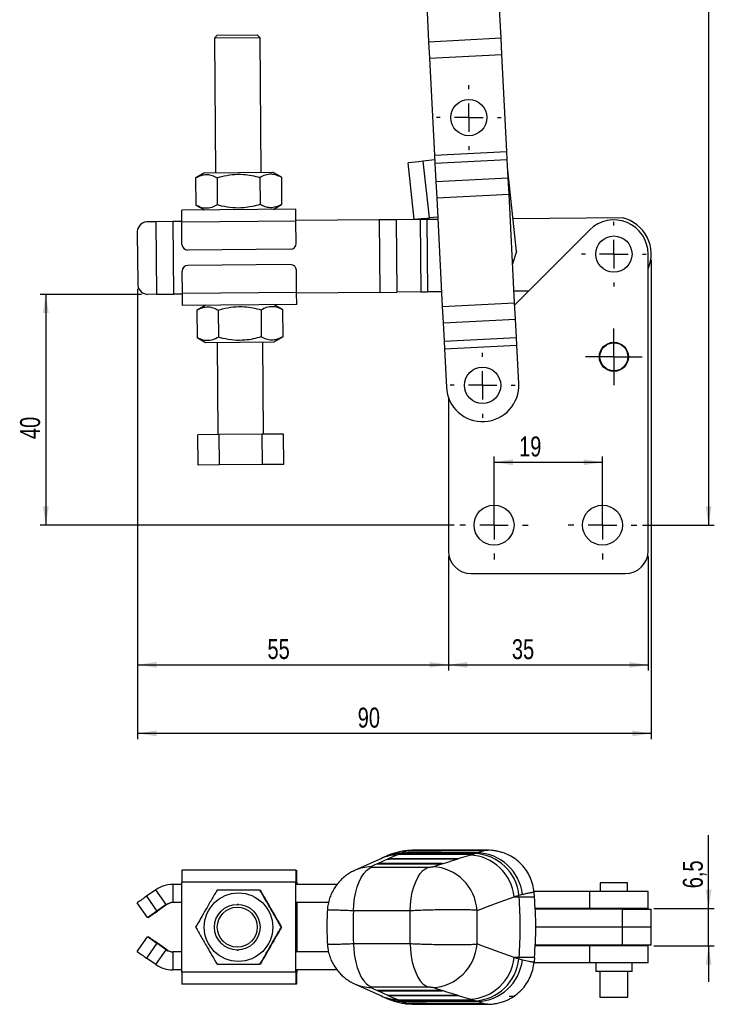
# Model space of a CAD drawing. Extents: x 29 to 353, y 22 to 291.
# Tile 1 of 6: x 82 to 204, y 22 to 194. Entities that reach past the tile are written whole.
import ezdxf

# ---------------------------------------------------------------- set-up
doc = ezdxf.new("R2010")
doc.units = 0
doc.header["$PDSIZE"] = -1
doc.layers.get('0').update_dxf_attribs({"linetype": 'CONTINUOUS'})
doc.styles.add('SLDTEXTSTYLE0', font='TXT', dxfattribs={"width": 0.75})
doc.dimstyles.new('SLDDIMSTYLE0', dxfattribs={"dimtxt": 3.5, "dimasz": 3.302, "dimexe": 0, "dimexo": 0.0625, "dimgap": 0.875, "dimtad": 1, "dimdec": 3, "dimrnd": 1e-09, "dimzin": 12, "dimtxsty": 'SLDTEXTSTYLE0', "dimsah": 1, "dimcen": 0.09, "dimazin": 3, "dimtfac": 1, "dimtdec": 3, "dimtofl": 0, "dimtmove": 0, "dimatfit": 3, "dimtolj": 1, "dimtzin": 12})
doc.dimstyles.new('SLDDIMSTYLE1', dxfattribs={"dimtxt": 3.5, "dimasz": 3.302, "dimexe": 0, "dimexo": 0.0625, "dimgap": 0.875, "dimtad": 1, "dimdec": 0, "dimrnd": 1e-09, "dimzin": 12, "dimtxsty": 'SLDTEXTSTYLE0', "dimsah": 1, "dimcen": 0.09, "dimazin": 3, "dimtfac": 1, "dimtdec": 0, "dimtofl": 0, "dimtmove": 0, "dimatfit": 3, "dimtolj": 1, "dimtzin": 12})
doc.dimstyles.new('SLDDIMSTYLE2', dxfattribs={"dimtxt": 3.5, "dimasz": 3.302, "dimexe": 0, "dimexo": 0.0625, "dimgap": 0.875, "dimtad": 1, "dimdec": 3, "dimrnd": 1e-09, "dimzin": 12, "dimtxsty": 'SLDTEXTSTYLE0', "dimsah": 1, "dimcen": 0.09, "dimazin": 3, "dimtfac": 1, "dimtdec": 3, "dimtmove": 0, "dimatfit": 3, "dimtolj": 1, "dimtzin": 12})

# ---------------------------------------------------------------- blocks, each defined once
blk = doc.blocks.new('_D')
at = {"color": 179, "linetype": 'CONTINUOUS'}
for p, q in [((165.13, 106.71), (165.13, 117.74)), ((184.13, 106.71), (184.13, 117.74)), ((165.13, 116.74), (184.13, 116.74))]:
    blk.add_line(p, q, dxfattribs=at)
for points in [[(165.13, 116.74), (168.43, 116.23), (168.43, 117.24)], [(184.13, 116.74), (180.83, 117.24), (180.83, 116.23)]]:
    blk.add_solid(points, dxfattribs=at)
at = {"color": 179, "linetype": 'CONTINUOUS', "insert": (169.52, 121.25, 0.1), "char_height": 3.5, "attachment_point": 1, "style": 'SLDTEXTSTYLE0'}
blk.add_mtext('19', dxfattribs=at)
blk = doc.blocks.new('_D_1')
at = {"color": 179, "linetype": 'CONTINUOUS'}
for p, q in [((103.36, 146.16), (85.61, 146.16)), ((86.61, 146.16), (86.61, 105.71)), ((158.13, 105.71), (85.61, 105.71))]:
    blk.add_line(p, q, dxfattribs=at)
for points in [[(86.61, 146.16), (86.1, 142.86), (87.12, 142.86)], [(86.61, 105.71), (87.12, 109.01), (86.1, 109.01)]]:
    blk.add_solid(points, dxfattribs=at)
at = {"color": 179, "linetype": 'CONTINUOUS', "insert": (82.1, 120.79, 0.1), "char_height": 3.5, "attachment_point": 1, "rotation": 90, "style": 'SLDTEXTSTYLE0'}
blk.add_mtext('40', dxfattribs=at)
blk = doc.blocks.new('_D_2')
at = {"color": 179, "linetype": 'CONTINUOUS'}
for p, q in [((102.7, 147.15), (102.7, 80.24)), ((157.13, 100.21), (157.13, 80.24)), ((102.7, 81.24), (157.13, 81.24))]:
    blk.add_line(p, q, dxfattribs=at)
for points in [[(102.7, 81.24), (106.01, 80.73), (106.01, 81.74)], [(157.13, 81.24), (153.83, 81.74), (153.83, 80.73)]]:
    blk.add_solid(points, dxfattribs=at)
at = {"color": 179, "linetype": 'CONTINUOUS', "insert": (125.44, 85.75, 0.1), "char_height": 3.5, "attachment_point": 1, "style": 'SLDTEXTSTYLE0'}
blk.add_mtext('55', dxfattribs=at)
blk = doc.blocks.new('_D_3')
at = {"color": 179, "linetype": 'CONTINUOUS'}
for p, q in [((192.66, 152.21), (192.66, 68.21)), ((102.7, 147.15), (102.7, 68.21)), ((192.66, 69.21), (102.7, 69.21))]:
    blk.add_line(p, q, dxfattribs=at)
for points in [[(102.7, 69.21), (106.01, 68.7), (106.01, 69.72)], [(192.66, 69.21), (189.36, 69.72), (189.36, 68.7)]]:
    blk.add_solid(points, dxfattribs=at)
at = {"color": 179, "linetype": 'CONTINUOUS', "insert": (141.25, 73.72, 0.1), "char_height": 3.5, "attachment_point": 1, "style": 'SLDTEXTSTYLE0'}
blk.add_mtext('90', dxfattribs=at)
blk = doc.blocks.new('_D_4')
at = {"color": 179, "linetype": 'CONTINUOUS'}
for p, q in [((157.13, 100.21), (157.13, 80.21)), ((192.13, 100.21), (192.13, 80.21)), ((157.13, 81.21), (192.13, 81.21))]:
    blk.add_line(p, q, dxfattribs=at)
for points in [[(157.13, 81.21), (160.43, 80.7), (160.43, 81.72)], [(192.13, 81.21), (188.83, 81.72), (188.83, 80.7)]]:
    blk.add_solid(points, dxfattribs=at)
at = {"color": 179, "linetype": 'CONTINUOUS', "insert": (168.26, 85.72, 0.1), "char_height": 3.5, "attachment_point": 1, "style": 'SLDTEXTSTYLE0'}
blk.add_mtext('35', dxfattribs=at)
blk = doc.blocks.new('_D_5')
at = {"color": 179, "linetype": 'CONTINUOUS'}
for p, q in [((155.48, 288.62), (203.72, 288.62)), ((202.72, 288.62), (202.72, 105.71)), ((191.13, 105.71), (203.72, 105.71))]:
    blk.add_line(p, q, dxfattribs=at)
for points in [[(202.72, 288.62), (202.21, 285.32), (203.23, 285.32)], [(202.72, 105.71), (203.23, 109.01), (202.21, 109.01)]]:
    blk.add_solid(points, dxfattribs=at)
at = {"color": 179, "linetype": 'CONTINUOUS', "insert": (198.21, 195.52, 0.1), "char_height": 3.5, "attachment_point": 1, "rotation": 90, "style": 'SLDTEXTSTYLE0'}
blk.add_mtext('183', dxfattribs=at)
blk = doc.blocks.new('SW_CENTERMARKSYMBOL_0')
at = {"color": 0, "linetype": 'CONTINUOUS'}
for p, q in [((0, 5), (0, 5.67)), ((0, 0), (0, 2.5)), ((-5, 0), (-5.68, 0)), ((0, 0), (-2.5, 0)), ((0, 0), (0, -2.5)), ((0, 0), (2.5, 0)), ((5, 0), (5.67, 0)), ((0, -5), (0, -5.68)), ((25.41, -18.92), (25.41, -18.25)), ((25.41, -23.92), (25.41, -21.42)), ((20.41, -23.92), (19.74, -23.92)), ((25.41, -23.92), (22.91, -23.92)), ((25.41, -23.92), (25.41, -26.42)), ((25.41, -23.92), (27.91, -23.92)), ((30.41, -23.92), (31.09, -23.92)), ((25.41, -28.92), (25.41, -29.6)), ((25.41, -39.42), (25.41, -36.97)), ((25.41, -41.92), (25.41, -39.42)), ((22.91, -41.92), (20.46, -41.92)), ((25.41, -41.92), (22.91, -41.92)), ((25.41, -41.92), (25.41, -44.42)), ((25.41, -41.92), (27.91, -41.92)), ((27.91, -41.92), (30.36, -41.92)), ((25.41, -44.42), (25.41, -46.87))]:
    blk.add_line(p, q, dxfattribs=at)
blk = doc.blocks.new('SW_CENTERMARKSYMBOL_1')
at = {"color": 0, "linetype": 'CONTINUOUS'}
for p, q in [((0, 5), (0, 5.675)), ((0, 0), (0, 2.5)), ((-5, 0), (-5.675, 0)), ((0, 0), (-2.5, 0)), ((0, 0), (0, -2.5)), ((0, 0), (2.5, 0)), ((5, 0), (5.675, 0)), ((0, -5), (0, -5.675))]:
    blk.add_line(p, q, dxfattribs=at)
blk = doc.blocks.new('SW_CENTERMARKSYMBOL_2')
at = {"color": 0, "linetype": 'CONTINUOUS'}
for p, q in [((0, 5), (0, 6)), ((0, 0), (0, 2.5)), ((-5, 0), (-6, 0)), ((0, 0), (-2.5, 0)), ((0, 0), (0, -2.5)), ((0, 0), (2.5, 0)), ((5, 0), (6, 0)), ((0, -5), (0, -6))]:
    blk.add_line(p, q, dxfattribs=at)
blk = doc.blocks.new('SW_CENTERMARKSYMBOL_3')
at = {"color": 0, "linetype": 'CONTINUOUS'}
for p, q in [((0, 5), (0, 6)), ((0, 0), (0, 2.5)), ((-5, 0), (-6, 0)), ((0, 0), (-2.5, 0)), ((0, 0), (0, -2.5)), ((0, 0), (2.5, 0)), ((5, 0), (6, 0)), ((0, -5), (0, -6))]:
    blk.add_line(p, q, dxfattribs=at)
blk = doc.blocks.new('_D_6')
at = {"color": 179, "linetype": 'CONTINUOUS'}
for p, q in [((202.72, 38.49), (202.72, 51.37)), ((193.13, 38.49), (203.72, 38.49)), ((202.72, 31.99), (202.72, 38.49)), ((193.13, 31.99), (203.72, 31.99)), ((202.72, 31.99), (202.72, 25.64))]:
    blk.add_line(p, q, dxfattribs=at)
for points in [[(202.72, 38.49), (203.23, 41.79), (202.21, 41.79)], [(202.72, 31.99), (202.21, 28.69), (203.23, 28.69)]]:
    blk.add_solid(points, dxfattribs=at)
at = {"color": 179, "linetype": 'CONTINUOUS', "insert": (198.21, 42.06, -75.4), "char_height": 3.5, "attachment_point": 1, "rotation": 90, "style": 'SLDTEXTSTYLE0'}
blk.add_mtext('6,5', dxfattribs=at)

msp = doc.modelspace()

# ---------------------------------------------------------------- linework, layer by layer
at = {"color": 7, "linetype": 'CONTINUOUS'}
for p, q in [((153.23343, 199.10406), (153.678807, 190.435814)), ((166.362076, 191.087484), (165.9167, 199.75573)), ((116.651693, 191.566778), (116.156006, 191.062501)), ((116.651693, 191.566778), (123.651435, 191.62691)), ((124.155711, 191.131224), (123.651435, 191.62691)), ((124.155711, 191.131224), (116.156006, 191.062501)), ((116.156006, 191.062501), (116.358739, 167.463372)), ((124.358444, 167.532095), (124.155711, 191.131224)), ((153.678807, 190.435814), (166.362076, 191.087484)), ((153.678807, 190.435814), (153.82633, 187.564601)), ((166.5096, 188.216271), (166.362076, 191.087484)), ((153.82633, 187.564601), (166.5096, 188.216271)), ((167.384596, 171.186449), (166.5096, 188.216271)), ((153.82633, 187.564601), (154.701327, 170.534779)), ((154.701327, 170.534779), (167.384596, 171.186449)), ((167.455151, 169.81326), (167.384596, 171.186449)), ((151.961887, 169.406917), (150.087852, 169.203899)), ((151.164867, 159.262067), (150.087852, 169.203899)), ((152.732379, 169.490385), (151.961887, 169.406917)), ((154.743792, 169.708285), (152.732379, 169.490385)), ((153.809394, 159.548552), (152.732379, 169.490385)), ((154.701327, 170.534779), (154.771882, 169.161591)), ((154.771882, 169.161591), (167.455151, 169.81326)), ((154.771882, 169.161591), (154.937299, 165.942117)), ((167.620569, 166.593786), (167.455151, 169.81326)), ((114.358813, 167.446191), (112.860782, 166.564058)), ((114.358813, 167.446191), (126.35837, 167.549275)), ((127.871335, 166.693009), (126.35837, 167.549275)), ((169.097435, 153.66085), (167.552165, 167.9251)), ((112.860782, 166.564058), (112.901685, 161.802697)), ((116.61342, 166.596296), (116.654324, 161.834935)), ((124.118697, 166.660771), (124.1596, 161.89941)), ((127.871335, 166.693009), (127.912238, 161.931648)), ((154.937299, 165.942117), (167.620569, 166.593786)), ((154.937299, 165.942117), (155.084823, 163.070904)), ((167.768092, 163.722574), (167.620569, 166.593786)), ((155.084823, 163.070904), (167.768092, 163.722574)), ((155.084823, 163.070904), (156.062444, 144.043717)), ((168.745714, 144.695386), (167.768092, 163.722574)), ((130.41406, 161.083877), (110.414798, 160.912069)), ((110.432838, 158.812147), (110.414798, 160.912069)), ((112.901685, 161.802697), (114.41465, 160.946431)), ((126.414208, 161.049515), (127.912238, 161.931648)), ((130.4321, 158.983954), (130.41406, 161.083877)), ((105.88716, 158.8731), (104.249406, 158.859031)), ((108.855308, 158.898598), (105.88716, 158.8731)), ((105.88716, 158.8731), (105.996257, 146.173569)), ((110.431979, 158.912143), (108.855308, 158.898598)), ((108.855308, 158.898598), (108.964406, 146.199067)), ((130.4321, 158.983954), (110.432838, 158.812147)), ((110.46634, 154.912291), (110.432838, 158.812147)), ((144.990204, 159.209022), (130.431241, 159.08395)), ((130.465602, 155.084098), (130.4321, 158.983954)), ((147.996356, 159.234847), (144.990204, 159.209022)), ((144.990204, 159.209022), (145.099301, 146.509491)), ((152.18589, 159.270838), (147.996356, 159.234847)), ((147.996356, 159.234847), (148.105454, 146.535315)), ((153.038902, 159.465084), (151.164867, 159.262067)), ((153.347688, 159.280818), (152.18589, 159.270838)), ((152.18589, 159.270838), (152.294988, 146.571306)), ((153.038902, 159.465084), (153.809394, 159.548552)), ((155.278706, 159.297407), (153.347688, 159.280818)), ((153.347688, 159.280818), (153.456786, 146.581287)), ((155.25774, 159.705454), (153.809394, 159.548552)), ((187.609131, 159.575148), (168.474537, 159.410768)), ((181.890107, 157.456121), (168.764082, 144.337899)), ((102.628343, 156.845031), (102.703079, 148.145352)), ((129.474229, 154.075545), (111.474894, 153.920918)), ((169.097435, 153.66085), (168.396881, 151.484617)), ((192.131486, 101.212219), (192.131486, 153.212219)), ((110.540217, 146.312608), (110.506715, 150.212464)), ((129.497423, 151.375644), (111.498088, 151.221018)), ((130.539479, 146.484415), (130.505977, 150.384271)), ((171.160986, 146.733378), (168.642113, 146.711739)), ((105.996257, 146.173569), (104.358503, 146.159499)), ((105.996257, 146.173569), (108.964406, 146.199067)), ((110.541076, 146.212612), (108.964406, 146.199067)), ((130.539479, 146.484415), (110.540217, 146.312608)), ((110.558257, 144.212686), (110.540217, 146.312608)), ((130.557519, 144.384493), (130.539479, 146.484415)), ((145.099301, 146.509491), (130.540338, 146.384419)), ((145.099301, 146.509491), (148.105454, 146.535315)), ((152.294988, 146.571306), (148.105454, 146.535315)), ((152.294988, 146.571306), (153.456786, 146.581287)), ((155.930971, 146.602542), (153.456786, 146.581287)), ((130.557519, 144.384493), (110.558257, 144.212686)), ((114.558109, 144.247047), (113.060079, 143.364914)), ((113.060079, 143.364914), (113.100982, 138.603553)), ((116.812717, 143.397152), (116.85362, 138.635791)), ((124.317993, 143.461627), (124.358897, 138.700266)), ((128.070632, 143.493865), (126.557667, 144.350131)), ((128.070632, 143.493865), (128.111535, 138.732504)), ((156.062444, 144.043717), (168.745714, 144.695386)), ((156.062444, 144.043717), (156.209968, 141.172504)), ((168.893237, 141.824173), (168.745714, 144.695386)), ((156.209968, 141.172504), (168.893237, 141.824173)), ((169.058655, 138.6047), (168.893237, 141.824173)), ((156.209968, 141.172504), (156.375385, 137.95303)), ((113.100982, 138.603553), (114.613947, 137.747287)), ((126.613504, 137.850371), (128.111535, 138.732504)), ((156.375385, 137.95303), (169.058655, 138.6047)), ((169.12921, 137.231511), (169.058655, 138.6047)), ((114.613947, 137.747287), (126.613504, 137.850371)), ((116.613873, 137.764468), (116.753037, 121.565065)), ((124.752742, 121.633788), (124.613578, 137.833191)), ((156.375385, 137.95303), (156.44594, 136.579842)), ((156.44594, 136.579842), (169.12921, 137.231511)), ((156.44594, 136.579842), (156.789851, 129.886385)), ((169.473121, 130.538054), (169.12921, 137.231511)), ((157.131486, 128.133157), (157.131486, 101.212219)), ((117.000251, 121.567189), (113.247613, 121.534951)), ((113.293142, 116.235147), (113.247613, 121.534951)), ((124.505528, 121.631665), (117.000251, 121.567189)), ((117.04578, 116.267385), (117.000251, 121.567189)), ((128.258166, 121.663902), (124.505528, 121.631665)), ((124.551057, 116.33186), (124.505528, 121.631665)), ((128.303695, 116.364098), (128.258166, 121.663902)), ((117.04578, 116.267385), (113.293142, 116.235147)), ((124.551057, 116.33186), (117.04578, 116.267385)), ((128.303695, 116.364098), (124.551057, 116.33186)), ((161.131486, 97.212219), (188.131486, 97.212219)), ((163.629586, 48.715484), (150.342305, 48.680304)), ((150.342651, 48.668219), (150.342305, 48.680304)), ((163.99823, 48.761083), (150.766578, 48.71394)), ((163.409794, 48.667822), (163.413616, 48.667828)), ((163.413616, 48.667828), (163.635878, 48.715496)), ((163.635878, 48.715496), (163.629586, 48.715484)), ((163.998234, 48.758445), (164.048635, 48.756816)), ((145.409219, 47.30237), (140.815448, 45.222808)), ((145.879992, 47.515177), (145.289053, 47.249686)), ((145.289053, 47.249686), (145.408478, 47.302053)), ((146.542069, 47.130857), (146.813874, 47.257448)), ((158.411492, 47.135812), (146.542069, 47.130857)), ((146.813874, 47.257448), (158.82269, 47.262461)), ((148.686581, 48.15184), (148.095642, 47.886349)), ((148.348928, 47.972389), (148.620729, 48.098979)), ((161.145006, 47.977731), (148.348928, 47.972389)), ((148.620729, 48.098979), (161.556205, 48.10438)), ((158.82269, 47.262461), (158.411492, 47.135812)), ((160.904982, 47.886349), (161.753023, 48.153916)), ((161.556205, 48.10438), (161.145006, 47.977731)), ((168.518797, 47.392777), (168.745714, 47.392777)), ((130.4321, 45.242777), (110.432838, 45.242777)), ((130.4321, 45.242777), (130.4321, 43.242778)), ((130.4321, 45.242777), (130.465601, 45.242777)), ((130.465601, 43.242778), (130.465601, 45.242777)), ((130.465601, 45.242777), (130.505976, 45.242777)), ((130.505976, 45.242777), (130.505976, 43.242778)), ((130.505976, 45.242777), (130.539481, 45.242777)), ((130.539481, 43.242778), (130.539481, 45.242777)), ((140.676335, 45.160615), (140.814349, 45.22233)), ((143.78899, 45.768321), (153.69618, 45.768321)), ((144.735214, 46.289325), (145.007018, 46.415915)), ((155.677975, 46.293894), (144.735214, 46.289325)), ((145.007018, 46.415915), (156.089176, 46.420542)), ((156.089176, 46.420542), (155.677975, 46.293894)), ((130.414062, 43.142777), (110.4148, 43.142777)), ((110.4148, 27.342778), (110.4148, 43.142777)), ((130.431239, 43.142777), (130.414062, 43.142777)), ((130.414062, 27.342778), (130.414062, 43.142777)), ((130.431239, 27.342778), (130.431239, 43.142777)), ((130.4321, 43.242778), (130.465601, 43.242778)), ((130.505976, 43.242778), (130.465601, 43.242778)), ((130.505976, 43.242778), (130.539481, 43.242778)), ((130.557519, 43.142777), (130.540338, 43.142777)), ((130.540338, 43.142777), (130.540338, 42.742777)), ((130.557519, 43.142777), (130.557519, 42.742777)), ((105.887156, 41.806889), (104.249407, 40.660079)), ((107.708198, 39.206081), (105.887156, 41.806889)), ((108.855311, 42.742777), (108.855311, 39.567777)), ((110.4148, 42.742777), (108.855311, 42.742777)), ((137.630955, 42.742777), (130.431239, 42.742777)), ((181.890107, 41.492777), (172.127713, 41.492777)), ((181.890107, 38.492777), (181.890107, 41.492777)), ((192.131486, 41.492777), (181.890107, 41.492777)), ((183.750236, 42.992777), (183.750236, 41.492777)), ((186.646833, 42.992777), (183.750236, 42.992777)), ((188.512736, 42.992777), (186.646833, 42.992777)), ((188.512736, 41.492777), (188.512736, 42.992777)), ((192.131486, 38.492777), (192.131486, 41.492777)), ((104.249407, 40.660079), (106.070441, 38.059271)), ((169.502907, 40.818129), (168.654865, 40.550562)), ((168.654865, 40.550562), (169.523826, 40.550562)), ((170.094582, 40.951809), (169.502907, 40.818129)), ((169.523826, 40.550562), (169.502907, 40.818129)), ((169.523826, 40.550562), (172.222654, 40.550562)), ((172.153155, 41.344945), (172.153332, 41.342919)), ((172.222654, 40.550562), (172.153332, 41.342919)), ((104.449381, 36.912118), (102.62834, 39.512926)), ((107.708198, 39.206081), (106.070441, 38.059271)), ((107.817296, 39.206081), (106.17954, 38.059271)), ((107.817296, 39.206081), (107.708198, 39.206081)), ((110.4148, 39.567777), (108.855311, 39.567777)), ((120.35859, 39.242777), (120.15586, 39.242777)), ((136.138127, 39.567777), (130.431239, 39.567777)), ((130.540338, 39.567777), (130.540338, 30.917777)), ((130.557519, 39.567777), (130.557519, 30.917777)), ((150.416695, 38.106684), (140.509505, 38.106684)), ((181.890107, 38.492777), (172.312158, 38.492777)), ((187.609131, 38.417777), (172.315419, 38.417777)), ((176.118987, 38.467777), (176.068986, 38.417777)), ((176.118987, 38.467777), (180.631486, 38.467777)), ((180.631486, 38.467777), (183.681487, 38.467777)), ((192.131486, 38.492777), (181.890107, 38.492777)), ((183.681487, 38.492777), (183.681487, 38.417777)), ((183.750236, 38.492777), (183.750236, 38.417777)), ((187.609131, 35.242777), (187.609131, 38.417777)), ((187.609131, 38.417777), (192.663736, 38.417777)), ((188.512736, 38.417777), (188.512736, 38.492777)), ((188.581486, 38.417777), (188.581486, 38.492777)), ((192.663736, 35.242777), (192.663736, 38.417777)), ((104.524117, 36.912118), (104.449381, 36.912118)), ((127.871339, 35.242777), (127.912235, 35.242777)), ((187.609131, 35.242777), (172.453514, 35.242777)), ((192.663736, 35.242777), (187.609131, 35.242777)), ((187.609131, 32.067777), (187.609131, 35.242777)), ((192.663736, 32.067777), (192.663736, 35.242777)), ((102.62834, 30.972628), (104.449381, 33.573436)), ((104.449381, 33.573436), (104.524117, 33.573436)), ((106.070441, 32.426283), (104.249407, 29.825475)), ((105.887156, 28.678665), (107.708198, 31.279473)), ((107.708198, 31.279473), (106.070441, 32.426283)), ((107.817296, 31.279473), (106.17954, 32.426283)), ((107.708198, 31.279473), (107.817296, 31.279473)), ((120.15586, 31.242777), (120.35859, 31.242777)), ((140.509505, 32.378871), (150.416695, 32.378871)), ((181.890107, 31.992777), (172.312843, 31.992777)), ((187.609131, 32.067777), (172.316131, 32.067777)), ((181.890107, 28.992777), (181.890107, 31.992777)), ((192.131486, 31.992777), (181.890107, 31.992777)), ((183.649061, 32.067777), (183.681487, 31.992777)), ((183.750236, 32.067777), (183.750236, 31.992777)), ((192.663736, 32.067777), (187.609131, 32.067777)), ((188.512736, 31.992777), (188.512736, 32.067777)), ((188.581486, 31.992777), (188.613912, 32.067777)), ((192.131486, 28.992777), (192.131486, 31.992777)), ((105.887156, 28.678665), (104.249407, 29.825475)), ((108.855311, 30.917777), (108.855311, 27.742777)), ((110.4148, 30.917777), (108.855311, 30.917777)), ((136.140541, 30.917777), (130.431239, 30.917777)), ((169.523826, 29.934992), (168.654865, 29.934992)), ((168.654865, 29.934992), (169.502907, 29.667426)), ((169.523826, 29.934992), (169.502907, 29.667426)), ((169.502907, 29.667426), (170.094582, 29.533745)), ((172.222654, 29.934992), (169.523826, 29.934992)), ((172.222654, 29.934992), (172.153332, 29.142635)), ((110.4148, 27.742777), (108.855311, 27.742777)), ((137.642049, 27.742777), (130.431239, 27.742777)), ((130.540338, 27.742777), (130.540338, 27.342778)), ((130.557519, 27.742777), (130.557519, 27.342778)), ((181.890107, 28.992777), (172.127346, 28.992777)), ((172.153332, 29.142635), (172.153155, 29.14061)), ((192.131486, 28.992777), (181.890107, 28.992777)), ((182.956486, 28.992777), (182.956486, 27.492777)), ((189.306486, 27.492777), (189.306486, 28.992777)), ((130.414062, 27.342778), (110.4148, 27.342778)), ((130.414062, 27.342778), (130.431239, 27.342778)), ((130.4321, 27.242777), (130.4321, 25.242777)), ((130.465601, 27.242777), (130.4321, 27.242777)), ((130.465601, 25.242777), (130.465601, 27.242777)), ((130.465601, 27.242777), (130.505976, 27.242777)), ((130.505976, 27.242777), (130.505976, 25.242777)), ((130.539481, 27.242777), (130.505976, 27.242777)), ((130.539481, 25.242777), (130.539481, 27.242777)), ((130.540338, 27.342778), (130.557519, 27.342778)), ((186.818615, 27.492777), (182.956486, 27.492777)), ((183.681487, 27.492777), (183.681487, 22.992778)), ((189.306486, 27.492777), (186.818615, 27.492777)), ((188.581486, 22.992778), (188.581486, 27.492777)), ((130.4321, 25.242777), (110.432838, 25.242777)), ((130.465601, 25.242777), (130.4321, 25.242777)), ((130.505976, 25.242777), (130.465601, 25.242777)), ((130.539481, 25.242777), (130.505976, 25.242777)), ((140.678391, 25.323993), (140.814349, 25.263225)), ((140.815448, 25.262746), (145.409219, 23.183185)), ((153.69618, 24.717233), (143.78899, 24.717233)), ((144.735214, 24.19623), (155.677975, 24.191661)), ((145.007018, 24.06964), (144.735214, 24.19623)), ((155.677975, 24.191661), (156.089176, 24.065012)), ((156.089176, 24.065012), (145.007018, 24.06964)), ((145.289053, 23.235869), (145.879992, 22.970377)), ((145.289053, 23.235869), (145.408478, 23.183501)), ((146.542069, 23.354698), (158.411492, 23.349742)), ((146.813874, 23.228107), (146.542069, 23.354698)), ((158.82269, 23.223094), (146.813874, 23.228107)), ((148.095642, 22.599205), (148.686581, 22.333714)), ((148.348928, 22.513165), (161.145006, 22.507823)), ((148.620729, 22.386575), (148.348928, 22.513165)), ((158.411492, 23.349742), (158.82269, 23.223094)), ((161.753023, 22.331638), (160.904982, 22.599205)), ((161.145006, 22.507823), (161.556205, 22.381174)), ((168.745714, 23.092777), (167.768091, 23.092777)), ((183.681487, 22.992778), (188.581486, 22.992778)), ((161.556205, 22.381174), (148.620729, 22.386575)), ((150.342305, 21.80525), (150.342651, 21.817336)), ((150.342305, 21.805251), (163.629586, 21.77007)), ((163.413616, 21.817726), (163.409794, 21.817732)), ((163.635878, 21.770058), (163.413616, 21.817726)), ((163.629586, 21.77007), (163.635878, 21.770058))]:
    msp.add_line(p, q, dxfattribs=at)
at = {"color": 8, "linetype": 'CONTINUOUS'}
for p, q in [((158.69524, 47.223206), (146.817361, 47.218247)), ((161.428754, 48.065126), (148.624216, 48.059779)), ((168.745714, 47.251505), (168.745714, 47.392777)), ((155.961723, 46.381287), (145.010502, 46.376714)), ((130.540338, 43.142777), (130.431239, 43.142777)), ((130.540338, 27.342778), (130.431239, 27.342778)), ((145.010502, 24.10884), (155.961723, 24.104267)), ((146.817361, 23.267307), (158.69524, 23.262348)), ((168.745714, 23.092777), (168.745714, 23.237076)), ((148.624216, 22.425775), (161.428754, 22.420429))]:
    msp.add_line(p, q, dxfattribs=at)
at = {"color": 7, "linetype": 'CONTINUOUS', "flags": 128}
for points in [[(140.509505, 38.106684), (140.570697, 39.223908), (140.703645, 40.312366), (140.905798, 41.35117), (141.173274, 42.320387), (141.500947, 43.201418), (141.882524, 43.977355), (142.310683, 44.633311), (142.777209, 45.156697), (143.273149, 45.537469), (143.78899, 45.768321)], [(150.416695, 38.106684), (150.477887, 39.223908), (150.610835, 40.312366), (150.812988, 41.35117), (151.080464, 42.320387), (151.408136, 43.201418), (151.789714, 43.977355), (152.217873, 44.633311), (152.684398, 45.156697), (153.180339, 45.537469), (153.69618, 45.768321)], [(140.509505, 32.378871), (140.570697, 31.261647), (140.703645, 30.173189), (140.905798, 29.134385), (141.173274, 28.165168), (141.500947, 27.284137), (141.882524, 26.508199), (142.310683, 25.852243), (142.777209, 25.328858), (143.273149, 24.948086), (143.78899, 24.717233)], [(150.416695, 32.378871), (150.477887, 31.261647), (150.610835, 30.173189), (150.812988, 29.134385), (151.080464, 28.165168), (151.408136, 27.284137), (151.789714, 26.508199), (152.217873, 25.852243), (152.684398, 25.328858), (153.180339, 24.948086), (153.69618, 24.717233)]]:
    msp.add_lwpolyline(points, dxfattribs=at)
at = {"color": 7, "linetype": 'CONTINUOUS'}
for centre, radius in [((160.720649, 177.133693), 3.175), ((186.131486, 153.212219), 3.175), ((186.131486, 135.212219), 2.55), ((186.131486, 135.212219), 2.45), ((163.131486, 130.212219), 3.175), ((165.131486, 105.712219), 3.5), ((184.131486, 105.712219), 3.5), ((120.358737, 35.242767), 5.999928), ((120.155877, 35.242875), 3.999902), ((120.151548, 35.242871), 3.499906)]:
    msp.add_circle(centre, radius, dxfattribs=at)
for centre, radius, start, end in [((104.465977, 157.025318), 1.846457, 96.73574427, 185.60327168), ((186.131486, 153.212219), 6, 0, 134.98296377), ((186.131486, 153.212219), 6.53225, 336.7106158, 76.92610017), ((111.466303, 154.920881), 1, 180.49219789, 270.49219789), ((129.465639, 155.075508), 1, 270.49219789, 0.49219789), ((111.506678, 150.221054), 1, 90.49219789, 180.49219789), ((129.506014, 150.375681), 1, 0.49219789, 90.49219789), ((104.54354, 147.996662), 1.846457, 175.38112409, 264.2486515), ((163.131486, 130.212219), 6.35, 182.94128481, 2.94128481), ((161.131486, 101.212219), 4, 180, 270), ((188.131486, 101.212219), 4, 270, 0), ((160.540907, 39.740152), 8.154329, 5.70370293, 87.44100487), ((161.388949, 40.007719), 8.154329, 5.70369895, 87.44100522), ((161.945468, 40.096324), 8.193895, 5.99290207, 88.55044438), ((168.666005, 47.282032), 0.136448, 1.51274592, 54.25561526), ((171.529098, 43.667916), 61.116554, 178.5234298, 180.49231543), ((191.534653, 43.667862), 61.122847, 178.52353117, 180.49221407), ((69.415774, 43.66768), 61.143998, 359.50812648, 1.47612829), ((153.988329, 37.667486), 8.182585, 3.66050344, 87.21978149), ((133.35194, 43.167647), 2.920807, 178.52604899, 180.48787429), ((127.636152, 43.167898), 2.904295, 359.50441419, 1.477394), ((108.855324, 37.568062), 5.174715, 90.00014488, 125.00098898), ((160.544735, -40.611076), 98.864375, 124.70977333, 125.86070259), ((101.613804, 35.242777), 68.117133, 355.53090026, 4.46909974), ((162.377039, -43.227426), 98.883568, 124.71001369, 125.86071605), ((46.059375, 123.048862), 104.104105, 304.1664391, 305.27492711), ((108.85531, 37.567906), 1.999871, 89.99995312, 125.00116563), ((108.964408, 37.567906), 1.999871, 90.00016657, 125.00116563), ((162.377039, 113.71298), 98.883568, 234.13928395, 235.28998631), ((46.059375, -52.563307), 104.104105, 54.72507289, 55.8335609), ((108.85531, 32.917648), 1.999871, 234.99883437, 270.00004688), ((108.964408, 32.917648), 1.999871, 234.99883437, 269.99983343), ((153.912372, 32.895201), 8.263627, 273.28031084, 355.83940424), ((160.544735, 111.09663), 98.864375, 234.13929741, 235.29022667), ((160.46865, 30.821738), 8.234102, 273.0375726, 353.81771959), ((161.316692, 30.554171), 8.234102, 273.03757201, 353.81772382), ((161.891254, 30.447923), 8.254108, 271.81545238, 353.64120117), ((108.855324, 32.917493), 5.174715, 234.99901102, 269.99985512), ((171.529098, 26.817639), 61.116554, 179.50768457, 181.4765702), ((191.534653, 26.817693), 61.122847, 179.50778593, 181.47646883), ((133.35194, 27.317907), 2.920807, 179.51212571, 181.47395101), ((69.415774, 26.817874), 61.143998, 358.52387171, 0.49187352), ((127.636152, 27.317657), 2.904295, 358.522606, 0.49558581), ((168.474969, 23.315661), 0.350684, 320.53796979, 358.63511064)]:
    msp.add_arc(centre, radius, start, end, dxfattribs=at)
at = {"color": 8, "linetype": 'CONTINUOUS'}
for centre, radius, start, end in [((148.273983, 40.59491), 7.29362, 91.40112108, 113.13371742), ((148.864651, 40.862413), 7.291602, 91.39937421, 114.16264818), ((149.072435, 40.899713), 7.34397, 91.48421463, 114.89113911), ((143.729423, 38.50687), 7.320864, 91.44484082, 113.46489463), ((143.729423, 31.978684), 7.320864, 246.53510537, 268.55515918), ((148.273983, 29.890645), 7.29362, 246.86628258, 268.59887892), ((148.864651, 29.623141), 7.291602, 245.83735182, 268.60062579), ((149.07243, 29.585814), 7.343941, 245.1087969, 268.5158145)]:
    msp.add_arc(centre, radius, start, end, dxfattribs=at)
at = {"color": 7, "linetype": 'CONTINUOUS'}
for centre, major_axis, ratio, start_param, end_param in [((185.538092, 43.286269), (122.669914, 49.777489), 0.1430500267, 1.8224545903, 1.8615945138), ((147.087985, 47.260458), (-0.034069, 0.305895), 0.8897182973, 1.4818222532, 1.609782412), ((146.997642, 47.218381), (-0.066956, 0.30205), 0.5735524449, 1.444776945, 1.7354808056), ((148.894842, 48.10199), (-0.034069, 0.305895), 0.8897182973, 1.4818222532, 1.609782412), ((148.804499, 48.059914), (-0.066956, 0.30205), 0.5735524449, 1.444776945, 1.7354808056), ((92.744317, 46.698119), (58.695447, 3.860137), 0.1216241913, 5.9675878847, 5.9787937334), ((99.508149, 43.286269), (177.559302, 51.204595), 0.0720837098, 5.0057422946, 5.0445970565), ((146.197541, 48.071697), (17.302611, 1.137915), 0.1216241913, 5.8218629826, 5.8778570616), ((145.281128, 46.418926), (-0.034069, 0.305895), 0.8897182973, 1.4818222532, 1.609782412), ((145.190785, 46.376849), (-0.066956, 0.30205), 0.5735524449, 1.444776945, 1.7354808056), ((100.029216, 35.242777), (179.558817, 58.616834), 0.0919976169, 5.0354897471, 5.0743445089), ((207.038551, 35.242777), (66.602731, 0), 0.9143769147, 3.0945489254, 3.1886363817), ((131.75344, 35.242777), (0, 60.9), 0.3067968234, 4.6653452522, 4.7594327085), ((131.75344, 35.242777), (0, 60.9), 0.4997773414, 4.6639772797, 4.7608006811), ((100.029216, 35.242777), (179.558817, -58.616834), 0.0919976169, 1.2088407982, 1.2476955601), ((185.538092, 27.199286), (122.669914, -49.777489), 0.1430500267, 4.4215907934, 4.4607307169), ((145.190785, 24.108705), (0.066956, 0.30205), 0.5735524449, 1.406111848, 1.6968157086), ((99.508149, 27.199286), (177.559302, -51.204595), 0.0720837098, 1.2385882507, 1.2774430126), ((145.281128, 24.066629), (0.034069, 0.305895), 0.8897182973, 1.5318102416, 1.6597704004), ((147.087985, 23.225096), (0.034069, 0.305895), 0.8897182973, 1.5318102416, 1.6597704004), ((146.997642, 23.267173), (0.066956, 0.30205), 0.5735524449, 1.406111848, 1.6968157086), ((148.804499, 22.425641), (0.066956, 0.30205), 0.5735524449, 1.406111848, 1.6968157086), ((148.894842, 22.383564), (0.034069, 0.305895), 0.8897182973, 1.5318102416, 1.6597704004), ((92.744317, 23.787435), (58.695447, -3.860137), 0.1216241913, 0.3043915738, 0.3155974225), ((146.197541, 22.413857), (17.302611, -1.137915), 0.1216241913, 0.4053282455, 0.4613223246)]:
    msp.add_ellipse(centre, major_axis=major_axis, ratio=ratio, start_param=start_param, end_param=end_param, dxfattribs=at)
for points, knots in [([(112.860782, 166.564058), (113.185041, 166.734531), (113.84059, 167.079174), (114.815128, 167.211572), (115.749311, 167.037563), (116.323629, 166.744281), (116.61342, 166.596296)], [0, 0, 0, 0, 0.2646022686, 0.5349422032, 0.7653402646, 1, 1, 1, 1]), ([(116.61342, 166.596296), (116.865566, 166.668063), (117.733792, 166.915182), (119.272499, 167.201302), (121.064408, 167.235192), (122.691346, 167.026178), (123.6411, 166.783038), (124.118697, 166.660771)], [0, 0, 0, 0, 0.10328107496, 0.35563243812, 0.61404116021, 0.80591556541, 1, 1, 1, 1]), ([(124.118697, 166.660771), (124.442956, 166.831244), (125.098505, 167.175887), (126.073042, 167.308285), (127.007226, 167.134276), (127.581544, 166.840994), (127.871335, 166.693009)], [0, 0, 0, 0, 0.2646022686, 0.5349422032, 0.7653402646, 1, 1, 1, 1]), ([(116.654324, 161.834935), (116.330065, 161.664462), (115.674516, 161.319819), (114.699978, 161.187421), (113.765795, 161.36143), (113.191476, 161.654712), (112.901685, 161.802697)], [0, 0, 0, 0, 0.26460226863, 0.53494220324, 0.76534026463, 1, 1, 1, 1]), ([(124.1596, 161.89941), (123.689196, 161.770228), (122.743841, 161.510614), (121.136979, 161.275026), (119.340067, 161.273996), (117.795778, 161.531148), (116.907662, 161.767511), (116.654324, 161.834935)], [0, 0, 0, 0, 0.1920504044, 0.3859563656, 0.6379333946, 0.8967193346, 1, 1, 1, 1]), ([(127.912238, 161.931648), (127.58798, 161.761175), (126.932431, 161.416532), (125.957893, 161.284135), (125.02371, 161.458143), (124.449391, 161.751425), (124.1596, 161.89941)], [0, 0, 0, 0, 0.2646022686, 0.5349422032, 0.7653402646, 1, 1, 1, 1]), ([(113.060079, 143.364914), (113.384337, 143.535387), (114.039886, 143.88003), (115.014424, 144.012428), (115.948607, 143.838419), (116.522926, 143.545137), (116.812717, 143.397152)], [0, 0, 0, 0, 0.2646022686, 0.5349422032, 0.7653402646, 1, 1, 1, 1]), ([(116.812717, 143.397152), (117.064863, 143.468919), (117.933089, 143.716038), (119.471795, 144.002158), (121.263705, 144.036048), (122.890643, 143.827034), (123.840397, 143.583894), (124.317993, 143.461627)], [0, 0, 0, 0, 0.10328107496, 0.35563243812, 0.61404116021, 0.80591556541, 1, 1, 1, 1]), ([(124.317993, 143.461627), (124.642252, 143.6321), (125.297801, 143.976743), (126.272339, 144.109141), (127.206522, 143.935132), (127.780841, 143.64185), (128.070632, 143.493865)], [0, 0, 0, 0, 0.2646022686, 0.5349422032, 0.7653402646, 1, 1, 1, 1]), ([(116.85362, 138.635791), (116.529361, 138.465318), (115.873812, 138.120675), (114.899275, 137.988277), (113.965091, 138.162286), (113.390773, 138.455568), (113.100982, 138.603553)], [0, 0, 0, 0, 0.2646022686, 0.5349422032, 0.7653402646, 1, 1, 1, 1]), ([(124.358897, 138.700266), (123.888492, 138.571084), (122.943138, 138.31147), (121.336275, 138.075883), (119.539363, 138.074852), (117.995075, 138.332004), (117.106958, 138.568367), (116.85362, 138.635791)], [0, 0, 0, 0, 0.1920504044, 0.3859563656, 0.6379333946, 0.8967193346, 1, 1, 1, 1]), ([(128.111535, 138.732504), (127.787276, 138.562031), (127.131727, 138.217388), (126.157189, 138.084991), (125.223006, 138.258999), (124.648688, 138.552281), (124.358897, 138.700266)], [0, 0, 0, 0, 0.2646022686, 0.5349422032, 0.7653402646, 1, 1, 1, 1]), ([(150.761214, 48.711378), (150.480446, 48.703828), (149.88258, 48.68775), (149.006347, 48.559917), (148.128678, 48.363532), (147.258513, 48.091007), (146.540359, 47.819065), (146.121515, 47.617173), (145.976842, 47.547437)], [0, 0, 0, 0, 0.1478221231, 0.3147730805, 0.4934014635, 0.6793380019, 0.889240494, 1, 1, 1, 1]), ([(150.342305, 48.680304), (150.292148, 48.672564), (150.213264, 48.660392), (150.134434, 48.644056), (150.105726, 48.638106)], [0, 0, 0, 0, 0.6358357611, 1, 1, 1, 1]), ([(150.105726, 48.638106), (150.257826, 48.638484), (151.12835, 48.640644), (154.872567, 48.649705), (159.155151, 48.659195), (162.71932, 48.666422), (163.409794, 48.667822)], [0, 0, 0, 0, 0.0342977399, 0.1962985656, 0.8443017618, 1, 1, 1, 1]), ([(162.152747, 48.287596), (162.395922, 48.369404), (162.884063, 48.533622), (163.234123, 48.622979), (163.409794, 48.667822)], [0, 0, 0, 0, 0.4981667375, 1, 1, 1, 1]), ([(166.669853, 48.282149), (166.481821, 48.345228), (166.053084, 48.489057), (165.378048, 48.625057), (164.686288, 48.712999), (164.251368, 48.722349), (164.04748, 48.726733)], [0, 0, 0, 0, 0.2203515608, 0.5024305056, 0.7667426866, 1, 1, 1, 1]), ([(145.98107, 47.561345), (145.973092, 47.557645), (145.941178, 47.542844), (145.906215, 47.527035), (145.879992, 47.515177)], [0, 0, 0, 0, 0.2499880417, 1, 1, 1, 1]), ([(162.152747, 48.287596), (159.021846, 48.277246), (154.601073, 48.262632), (150.173942, 48.246055), (148.882214, 48.241218)], [0, 0, 0, 0, 0.70822474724, 1, 1, 1, 1]), ([(172.153155, 41.344945), (172.092325, 41.791295), (171.968902, 42.696941), (171.500749, 43.986062), (170.832698, 45.192456), (169.975623, 46.260374), (168.941329, 47.172018), (167.839787, 47.877658), (167.042782, 48.173737), (166.680228, 48.308422)], [0, 0, 0, 0, 0.1439725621, 0.2921205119, 0.4360929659, 0.5842404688, 0.728216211, 0.8763668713, 1, 1, 1, 1]), ([(140.678771, 45.151392), (140.574336, 45.105819), (140.220963, 44.951616), (139.638024, 44.603441), (138.93282, 44.099495), (138.259473, 43.490158), (137.641113, 42.789993), (137.09763, 42.007809), (136.645073, 41.156629), (136.290325, 40.250171), (136.05848, 39.302568), (135.941371, 38.620641), (135.942119, 38.259159), (135.942191, 38.22425)], [0, 0, 0, 0, 0.03878569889, 0.13123774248, 0.23019951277, 0.3333199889, 0.43931336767, 0.54722419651, 0.65641717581, 0.76647329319, 0.87711051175, 0.98813205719, 1, 1, 1, 1]), ([(143.544831, 45.825407), (143.533276, 45.817969), (143.509906, 45.802927), (143.541526, 45.787009), (143.607068, 45.775271), (143.68835, 45.769206), (143.762677, 45.768553), (143.78899, 45.768321)], [0, 0, 0, 0, 0.2399770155, 0.4853614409, 0.6288414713, 0.8686004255, 1, 1, 1, 1]), ([(153.69618, 45.768321), (153.720052, 45.768494), (153.794787, 45.769035), (153.935023, 45.775505), (154.084799, 45.788397), (154.221478, 45.805439), (154.321795, 45.822762), (154.367963, 45.835629), (154.385224, 45.84044)], [0, 0, 0, 0, 0.09761401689, 0.30559684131, 0.51351958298, 0.6526460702, 0.87013142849, 1, 1, 1, 1]), ([(116.613422, 41.742777), (116.286281, 41.178629), (115.624905, 40.038101), (114.648244, 38.34824), (113.717182, 36.732838), (113.147986, 35.742489), (112.860781, 35.242777)], [0, 0, 0, 0, 0.2646024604, 0.5349419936, 0.7653401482, 1, 1, 1, 1]), ([(124.118697, 41.742777), (123.646142, 41.742777), (122.696467, 41.742777), (121.085796, 41.742777), (119.289132, 41.742777), (117.749488, 41.742777), (116.865564, 41.742777), (116.613422, 41.742777)], [0, 0, 0, 0, 0.1920505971, 0.3859560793, 0.6379333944, 0.8967193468, 1, 1, 1, 1]), ([(127.871339, 35.242777), (127.544198, 35.806926), (126.882823, 36.947457), (125.90615, 38.63731), (124.9751, 40.252718), (124.405904, 41.243065), (124.118697, 41.742777)], [0, 0, 0, 0, 0.264602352, 0.53494247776, 0.76534025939, 1, 1, 1, 1]), ([(124.159601, 41.742777), (124.486742, 41.178629), (125.148118, 40.038101), (126.124779, 38.348239), (127.055842, 36.73284), (127.625032, 35.74249), (127.912235, 35.242777)], [0, 0, 0, 0, 0.264602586, 0.5349422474, 0.7653405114, 1, 1, 1, 1]), ([(172.153332, 41.342919), (172.132483, 41.346471), (172.086627, 41.354282), (171.843238, 41.324426), (171.432235, 41.251109), (170.86491, 41.133018), (170.351359, 41.012212), (170.094582, 40.951809)], [0, 0, 0, 0, 0.1705217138, 0.3750575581, 0.5795919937, 0.7897952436, 1, 1, 1, 1]), ([(172.222654, 29.934992), (172.338232, 31.697489), (172.570273, 35.235973), (172.338821, 38.774535), (172.222654, 40.550562)], [0, 0, 0, 0, 0.4980935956, 1, 1, 1, 1]), ([(135.939703, 38.29009), (135.915658, 37.805353), (135.849392, 36.469419), (135.835988, 34.435164), (135.907559, 32.889608), (135.939703, 32.195465)], [0, 0, 0, 0, 0.23879832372, 0.6581279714, 1, 1, 1, 1]), ([(162.15422, 38.189898), (161.859432, 38.209701), (161.315876, 38.246216), (160.21247, 38.279078), (158.91191, 38.29849), (157.448685, 38.299245), (155.904378, 38.282723), (154.469715, 38.255206), (153.035391, 38.215235), (151.660863, 38.166009), (150.822032, 38.126011), (150.416695, 38.106684)], [0, 0, 0, 0, 0.1282930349, 0.2365573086, 0.3448210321, 0.4835262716, 0.5879901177, 0.6924537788, 0.7972377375, 0.9020218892, 1, 1, 1, 1]), ([(112.860781, 35.242777), (113.185039, 34.678628), (113.840588, 33.538098), (114.81513, 31.848244), (115.749306, 30.232835), (116.323629, 29.242489), (116.613422, 28.742777)], [0, 0, 0, 0, 0.2646022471, 0.5349422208, 0.7653399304, 1, 1, 1, 1]), ([(124.118697, 28.742777), (124.442956, 29.306926), (125.098504, 30.447457), (126.073046, 32.137311), (127.007223, 33.752719), (127.581545, 34.743066), (127.871339, 35.242777)], [0, 0, 0, 0, 0.26460226, 0.5349422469, 0.7653399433, 1, 1, 1, 1]), ([(127.912235, 35.242777), (127.587975, 34.678629), (126.932426, 33.5381), (125.957897, 31.848239), (125.023707, 30.23284), (124.449391, 29.24249), (124.159601, 28.742777)], [0, 0, 0, 0, 0.264602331, 0.5349419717, 0.7653403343, 1, 1, 1, 1]), ([(135.947578, 32.260872), (135.964489, 32.00561), (136.003069, 31.42327), (136.203827, 30.540816), (136.512033, 29.635418), (136.914856, 28.796703), (137.394214, 28.031052), (137.937679, 27.343308), (138.531489, 26.73698), (139.160741, 26.212186), (139.809514, 25.777217), (140.316662, 25.486791), (140.610892, 25.360134), (140.679855, 25.330447)], [0, 0, 0, 0, 0.0868768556, 0.1981964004, 0.306383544, 0.4115530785, 0.5137389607, 0.6129090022, 0.7089769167, 0.8018154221, 0.8909469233, 0.9744394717, 1, 1, 1, 1]), ([(150.416695, 32.378871), (150.797389, 32.360669), (151.558779, 32.324266), (152.838637, 32.276864), (154.207872, 32.236814), (155.729788, 32.20507), (157.224954, 32.187905), (158.634255, 32.186583), (159.851891, 32.199102), (160.907594, 32.225907), (161.665449, 32.259477), (162.024596, 32.286061), (162.15422, 32.295656)], [0, 0, 0, 0, 0.09211425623, 0.18422884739, 0.2883923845, 0.39255623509, 0.51634257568, 0.62268337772, 0.72902445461, 0.83467792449, 0.94033128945, 1, 1, 1, 1]), ([(170.094582, 29.533745), (170.492027, 29.441541), (171.294328, 29.255414), (171.976544, 29.135602), (172.096067, 29.140357), (172.153332, 29.142635)], [0, 0, 0, 0, 0.3383412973, 0.6829907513, 1, 1, 1, 1]), ([(116.613422, 28.742777), (116.865568, 28.742777), (117.733792, 28.742777), (119.272501, 28.742777), (121.06441, 28.742777), (122.691348, 28.742777), (123.641102, 28.742777), (124.118697, 28.742777)], [0, 0, 0, 0, 0.1032810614, 0.3556322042, 0.6140413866, 0.8059157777, 1, 1, 1, 1]), ([(168.914514, 23.339503), (169.267265, 23.629056), (169.968225, 24.204435), (170.823524, 25.284066), (171.490374, 26.475253), (171.965312, 27.775803), (172.089947, 28.68136), (172.153155, 29.14061)], [0, 0, 0, 0, 0.1997694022, 0.39696758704, 0.59988431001, 0.79708282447, 1, 1, 1, 1]), ([(143.78899, 24.717233), (143.782139, 24.717217), (143.726181, 24.717086), (143.632877, 24.713419), (143.555754, 24.702436), (143.517704, 24.68694), (143.519987, 24.672688), (143.540171, 24.6625), (143.544831, 24.660148)], [0, 0, 0, 0, 0.0335166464, 0.2737557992, 0.5139499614, 0.6736960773, 0.9246592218, 1, 1, 1, 1]), ([(154.385224, 24.645114), (154.377646, 24.647349), (154.343399, 24.65745), (154.255072, 24.6753), (154.124327, 24.692805), (153.981975, 24.706281), (153.839508, 24.71539), (153.741962, 24.716644), (153.69618, 24.717233)], [0, 0, 0, 0, 0.0604599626, 0.2732390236, 0.4861372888, 0.6099247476, 0.8169188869, 1, 1, 1, 1]), ([(145.879992, 22.970377), (145.888858, 22.966386), (145.924319, 22.95042), (145.956749, 22.935443), (145.98107, 22.92421)], [0, 0, 0, 0, 0.2500194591, 1, 1, 1, 1]), ([(145.976682, 22.941183), (146.144157, 22.860547), (146.602687, 22.639775), (147.383452, 22.351198), (148.299125, 22.077173), (149.206857, 21.892602), (150.020545, 21.785183), (150.553342, 21.782963), (150.762368, 21.782092)], [0, 0, 0, 0, 0.1282502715, 0.3511361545, 0.5470856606, 0.7253229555, 0.8922386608, 1, 1, 1, 1]), ([(163.982692, 21.735917), (164.121648, 21.734932), (164.5021, 21.732237), (165.176677, 21.798049), (165.988796, 21.949979), (166.833504, 22.203555), (167.673577, 22.5657), (168.374175, 22.949034), (168.763536, 23.246233), (168.903199, 23.352837)], [0, 0, 0, 0, 0.0834889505, 0.2285868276, 0.3867900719, 0.5529229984, 0.7250340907, 0.9013706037, 1, 1, 1, 1]), ([(148.882214, 22.244336), (150.173942, 22.239499), (154.601073, 22.222922), (159.021846, 22.208308), (162.152747, 22.197958)], [0, 0, 0, 0, 0.29177525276, 1, 1, 1, 1]), ([(163.409794, 21.817732), (163.260044, 21.818034), (162.391873, 21.819781), (158.649999, 21.827477), (154.365072, 21.836972), (150.798551, 21.845744), (150.105726, 21.847448)], [0, 0, 0, 0, 0.03376789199, 0.19576861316, 0.84377172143, 1, 1, 1, 1]), ([(150.105726, 21.847448), (150.154362, 21.837586), (150.233203, 21.8216), (150.312084, 21.809779), (150.342305, 21.805251)], [0, 0, 0, 0, 0.6168887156, 1, 1, 1, 1]), ([(150.767979, 21.77084), (150.804474, 21.770692), (155.216907, 21.75274), (159.61532, 21.738892), (163.977353, 21.725158)], [0, 0, 0, 0, 0.0082711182, 1, 1, 1, 1]), ([(163.409794, 21.817732), (163.235504, 21.8622), (162.885624, 21.951467), (162.397643, 22.115591), (162.152747, 22.197958)], [0, 0, 0, 0, 0.4981447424, 1, 1, 1, 1])]:
    msp.add_open_spline(points, degree=3, knots=knots, dxfattribs=at)
at = {"color": 8, "linetype": 'CONTINUOUS'}
for points, knots in [([(150.766675, 48.700269), (150.637803, 48.699786), (150.310812, 48.698562), (149.68635, 48.556063), (149.150259, 48.346167), (148.882214, 48.241218)], [0, 0, 0, 0, 0.2454195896, 0.6227106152, 1, 1, 1, 1]), ([(163.570799, 48.701539), (161.375645, 48.696449), (156.966266, 48.686224), (152.55688, 48.674238), (150.342651, 48.668219)], [0, 0, 0, 0, 0.497837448, 1, 1, 1, 1]), ([(163.629586, 48.715484), (163.753563, 48.737271), (163.904716, 48.763834), (163.983982, 48.759267), (163.998234, 48.758445)], [0, 0, 0, 0, 0.8202004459, 1, 1, 1, 1]), ([(140.509505, 38.106684), (140.062043, 38.124551), (139.210671, 38.158548), (138.136184, 38.196384), (137.207948, 38.224863), (136.507071, 38.240421), (136.085653, 38.241144), (135.913962, 38.235369), (135.948592, 38.225756), (135.954153, 38.224212)], [0, 0, 0, 0, 0.1677359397, 0.3191454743, 0.4748087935, 0.6574918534, 0.8113656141, 0.9697102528, 1, 1, 1, 1]), ([(135.951281, 32.261205), (135.964751, 32.25603), (135.997784, 32.243341), (136.421295, 32.244055), (137.111285, 32.258339), (137.942649, 32.282775), (138.964176, 32.318145), (139.852763, 32.352187), (140.393254, 32.374148), (140.509505, 32.378871)], [0, 0, 0, 0, 0.1395826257, 0.3423140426, 0.493745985, 0.6494309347, 0.8011938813, 0.9572396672, 1, 1, 1, 1]), ([(148.882214, 22.244336), (149.146387, 22.140733), (149.674733, 21.933526), (150.301234, 21.788582), (150.632488, 21.786199), (150.768098, 21.785224)], [0, 0, 0, 0, 0.3713119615, 0.7426246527, 1, 1, 1, 1]), ([(150.342651, 21.817336), (152.55688, 21.811317), (156.966266, 21.79933), (161.375645, 21.789106), (163.570799, 21.784016)], [0, 0, 0, 0, 0.502162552, 1, 1, 1, 1]), ([(163.982694, 21.735852), (163.921612, 21.734116), (163.835119, 21.731659), (163.67626, 21.761348), (163.629586, 21.77007)], [0, 0, 0, 0, 0.7061975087, 1, 1, 1, 1])]:
    msp.add_open_spline(points, degree=3, knots=knots, dxfattribs=at)
at = {"color": 179, "linetype": 'CONTINUOUS'}
for p in [(165.131486, 105.712219), (184.131486, 105.712219)]:
    msp.add_point(p, dxfattribs=at)

# ---------------------------------------------------------------- block references
for name, p in [('SW_CENTERMARKSYMBOL_0', (160.720649, 177.133693)), ('SW_CENTERMARKSYMBOL_1', (163.131486, 130.212219)), ('SW_CENTERMARKSYMBOL_2', (165.131486, 105.712219)), ('SW_CENTERMARKSYMBOL_3', (184.131486, 105.712219))]:
    msp.add_blockref(name, p, dxfattribs=at)

# ---------------------------------------------------------------- dimensions: what is measured, and where the dimension line sits
for base, p1, p2, dimstyle, picture, middle in [((202.718044, 105.712219), (154.479924, 288.624429), (190.131486, 105.712219), 'SLDDIMSTYLE1', '_D_5', (202.718044, 200.81866)), ((86.611162, 105.712219), (104.358503, 146.159499), (159.131486, 105.712219), 'SLDDIMSTYLE1', '_D_1', (86.611162, 124.793468)), ((202.719844, 38.492777), (192.131486, 31.992777), (192.131486, 38.492777), 'SLDDIMSTYLE2', '_D_6', (202.719844, 46.712847))]:
    dim = msp.add_linear_dim(base=base, p1=p1, p2=p2, angle=90, dimstyle=dimstyle, dxfattribs=at)
    dim.commit()
    dim.dimension.update_dxf_attribs({"geometry": picture, "text_midpoint": middle, "dimtype": 160})
for base, p1, p2, dimstyle, picture, middle in [((102.703079, 69.212219), (192.663736, 153.212219), (102.703079, 148.145352), 'SLDDIMSTYLE1', '_D_3', (145.258002, 69.212219)), ((157.131486, 81.236082), (102.703079, 148.145352), (157.131486, 101.212219), 'SLDDIMSTYLE1', '_D_2', (129.445955, 81.236082)), ((184.131486, 116.736728), (165.131486, 105.712219), (184.131486, 105.712219), 'SLDDIMSTYLE0', '_D', (173.526314, 116.736728)), ((192.131486, 81.212219), (157.131486, 101.212219), (192.131486, 101.212219), 'SLDDIMSTYLE0', '_D_4', (172.26901, 81.212219))]:
    dim = msp.add_linear_dim(base=base, p1=p1, p2=p2, dimstyle=dimstyle, dxfattribs=at)
    dim.commit()
    dim.dimension.update_dxf_attribs({"geometry": picture, "text_midpoint": middle, "dimtype": 160})

doc.saveas('drawing.dxf')
